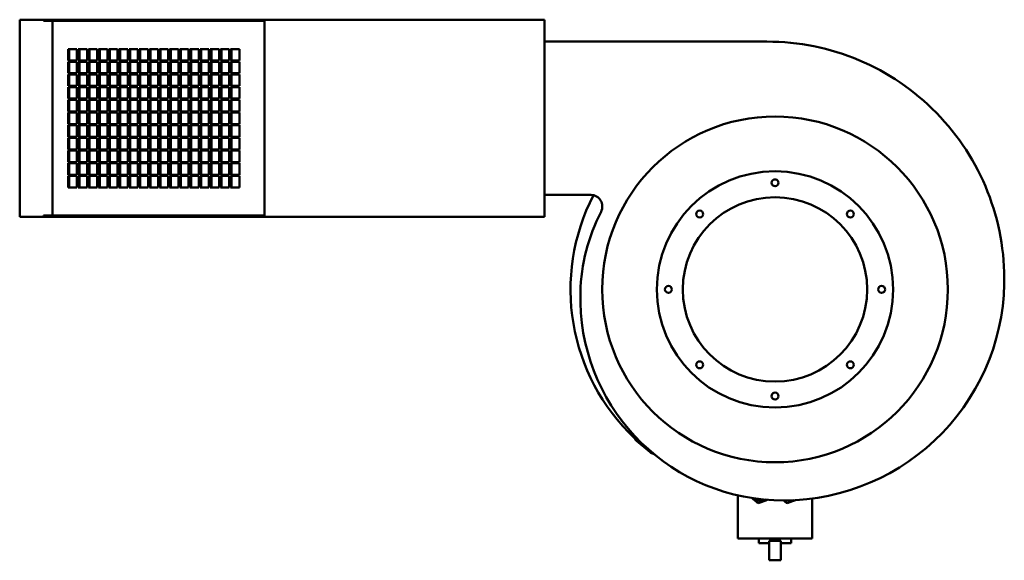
# Model space of a CAD drawing. Header units: millimetres. Extents: x 203 to 1057, y 211 to 680.
import ezdxf

# ---------------------------------------------------------------- set-up
doc = ezdxf.new("R2010")
doc.units = ezdxf.units.MM
doc.header["$LTSCALE"] = 3
doc.layers.add('Widoczne (ISO)', color=7, linetype='Continuous', lineweight=50)

msp = doc.modelspace()

# ---------------------------------------------------------------- linework, layer by layer
at = {"layer": 'Widoczne (ISO)'}
for p, q in [((202.71, 680), (202.71, 509)), ((202.71, 680), (223.42, 680)), ((223.42, 680), (415.29, 680)), ((223.42, 680), (223.42, 679)), ((223.42, 679), (415.29, 679)), ((231.2, 510), (231.2, 679)), ((415.29, 680), (415.29, 509)), ((415.29, 680), (658.29, 680)), ((658.29, 509), (658.29, 680)), ((658.29, 661), (851.19, 661)), ((244.75, 654.5), (252.41, 654.5)), ((244.75, 644.5), (244.75, 654.5)), ((245.72, 654.5), (245.72, 644.5)), ((252.41, 654.5), (252.41, 644.5)), ((253.56, 654.5), (261.22, 654.5)), ((253.56, 644.5), (253.56, 654.5)), ((254.53, 654.5), (254.53, 644.5)), ((261.22, 654.5), (261.22, 644.5)), ((262.37, 644.5), (262.37, 654.5)), ((262.37, 654.5), (270.03, 654.5)), ((263.34, 654.5), (263.34, 644.5)), ((270.03, 654.5), (270.03, 644.5)), ((271.18, 644.5), (271.18, 654.5)), ((271.18, 654.5), (278.84, 654.5)), ((272.15, 654.5), (272.15, 644.5)), ((278.84, 654.5), (278.84, 644.5)), ((279.99, 644.5), (279.99, 654.5)), ((279.99, 654.5), (287.65, 654.5)), ((280.96, 654.5), (280.96, 644.5)), ((287.65, 654.5), (287.65, 644.5)), ((288.8, 644.5), (288.8, 654.5)), ((288.8, 654.5), (296.46, 654.5)), ((289.77, 654.5), (289.77, 644.5)), ((296.46, 654.5), (296.46, 644.5)), ((297.61, 644.5), (297.61, 654.5)), ((297.61, 654.5), (305.27, 654.5)), ((298.57, 654.5), (298.57, 644.5)), ((305.27, 654.5), (305.27, 644.5)), ((306.42, 644.5), (306.42, 654.5)), ((306.42, 654.5), (314.08, 654.5)), ((307.38, 654.5), (307.38, 644.5)), ((314.08, 654.5), (314.08, 644.5)), ((315.23, 644.5), (315.23, 654.5)), ((315.23, 654.5), (322.89, 654.5)), ((316.19, 654.5), (316.19, 644.5)), ((322.89, 654.5), (322.89, 644.5)), ((324.04, 644.5), (324.04, 654.5)), ((324.04, 654.5), (331.7, 654.5)), ((325, 654.5), (325, 644.5)), ((331.7, 654.5), (331.7, 644.5)), ((332.85, 644.5), (332.85, 654.5)), ((332.85, 654.5), (340.51, 654.5)), ((333.81, 654.5), (333.81, 644.5)), ((340.51, 654.5), (340.51, 644.5)), ((341.66, 644.5), (341.66, 654.5)), ((341.66, 654.5), (349.32, 654.5)), ((342.62, 654.5), (342.62, 644.5)), ((349.32, 654.5), (349.32, 644.5)), ((350.47, 644.5), (350.47, 654.5)), ((350.47, 654.5), (358.13, 654.5)), ((351.43, 654.5), (351.43, 644.5)), ((358.13, 654.5), (358.13, 644.5)), ((359.28, 644.5), (359.28, 654.5)), ((359.28, 654.5), (366.94, 654.5)), ((360.24, 654.5), (360.24, 644.5)), ((366.94, 654.5), (366.94, 644.5)), ((368.09, 644.5), (368.09, 654.5)), ((368.09, 654.5), (375.75, 654.5)), ((369.05, 654.5), (369.05, 644.5)), ((375.75, 654.5), (375.75, 644.5)), ((376.9, 654.5), (384.56, 654.5)), ((376.9, 644.5), (376.9, 654.5)), ((377.86, 654.5), (377.86, 644.5)), ((384.56, 654.5), (384.56, 644.5)), ((385.71, 654.5), (393.37, 654.5)), ((385.71, 644.5), (385.71, 654.5)), ((386.67, 654.5), (386.67, 644.5)), ((393.37, 654.5), (393.37, 644.5)), ((252.41, 644.5), (244.75, 644.5)), ((244.75, 643.5), (252.41, 643.5)), ((244.75, 633.5), (244.75, 643.5)), ((245.72, 643.5), (245.72, 633.5)), ((252.41, 643.5), (252.41, 633.5)), ((261.22, 644.5), (253.56, 644.5)), ((253.56, 643.5), (261.22, 643.5)), ((253.56, 633.5), (253.56, 643.5)), ((254.53, 643.5), (254.53, 633.5)), ((261.22, 643.5), (261.22, 633.5)), ((270.03, 644.5), (262.37, 644.5)), ((262.37, 633.5), (262.37, 643.5)), ((262.37, 643.5), (270.03, 643.5)), ((263.34, 643.5), (263.34, 633.5)), ((270.03, 643.5), (270.03, 633.5)), ((278.84, 644.5), (271.18, 644.5)), ((271.18, 633.5), (271.18, 643.5)), ((271.18, 643.5), (278.84, 643.5)), ((272.15, 643.5), (272.15, 633.5)), ((278.84, 643.5), (278.84, 633.5)), ((287.65, 644.5), (279.99, 644.5)), ((279.99, 633.5), (279.99, 643.5)), ((279.99, 643.5), (287.65, 643.5)), ((280.96, 643.5), (280.96, 633.5)), ((287.65, 643.5), (287.65, 633.5)), ((296.46, 644.5), (288.8, 644.5)), ((288.8, 633.5), (288.8, 643.5)), ((288.8, 643.5), (296.46, 643.5)), ((289.77, 643.5), (289.77, 633.5)), ((296.46, 643.5), (296.46, 633.5)), ((305.27, 644.5), (297.61, 644.5)), ((297.61, 633.5), (297.61, 643.5)), ((297.61, 643.5), (305.27, 643.5)), ((298.57, 643.5), (298.57, 633.5)), ((305.27, 643.5), (305.27, 633.5)), ((314.08, 644.5), (306.42, 644.5)), ((306.42, 633.5), (306.42, 643.5)), ((306.42, 643.5), (314.08, 643.5)), ((307.38, 643.5), (307.38, 633.5)), ((314.08, 643.5), (314.08, 633.5)), ((322.89, 644.5), (315.23, 644.5)), ((315.23, 633.5), (315.23, 643.5)), ((315.23, 643.5), (322.89, 643.5)), ((316.19, 643.5), (316.19, 633.5)), ((322.89, 643.5), (322.89, 633.5)), ((331.7, 644.5), (324.04, 644.5)), ((324.04, 633.5), (324.04, 643.5)), ((324.04, 643.5), (331.7, 643.5)), ((325, 643.5), (325, 633.5)), ((331.7, 643.5), (331.7, 633.5)), ((340.51, 644.5), (332.85, 644.5)), ((332.85, 633.5), (332.85, 643.5)), ((332.85, 643.5), (340.51, 643.5)), ((333.81, 643.5), (333.81, 633.5)), ((340.51, 643.5), (340.51, 633.5)), ((349.32, 644.5), (341.66, 644.5)), ((341.66, 633.5), (341.66, 643.5)), ((341.66, 643.5), (349.32, 643.5)), ((342.62, 643.5), (342.62, 633.5)), ((349.32, 643.5), (349.32, 633.5)), ((358.13, 644.5), (350.47, 644.5)), ((350.47, 633.5), (350.47, 643.5)), ((350.47, 643.5), (358.13, 643.5)), ((351.43, 643.5), (351.43, 633.5)), ((358.13, 643.5), (358.13, 633.5)), ((366.94, 644.5), (359.28, 644.5)), ((359.28, 633.5), (359.28, 643.5)), ((359.28, 643.5), (366.94, 643.5)), ((360.24, 643.5), (360.24, 633.5)), ((366.94, 643.5), (366.94, 633.5)), ((375.75, 644.5), (368.09, 644.5)), ((368.09, 633.5), (368.09, 643.5)), ((368.09, 643.5), (375.75, 643.5)), ((369.05, 643.5), (369.05, 633.5)), ((375.75, 643.5), (375.75, 633.5)), ((384.56, 644.5), (376.9, 644.5)), ((376.9, 643.5), (384.56, 643.5)), ((376.9, 633.5), (376.9, 643.5)), ((377.86, 643.5), (377.86, 633.5)), ((384.56, 643.5), (384.56, 633.5)), ((393.37, 644.5), (385.71, 644.5)), ((385.71, 643.5), (393.37, 643.5)), ((385.71, 633.5), (385.71, 643.5)), ((386.67, 643.5), (386.67, 633.5)), ((393.37, 643.5), (393.37, 633.5)), ((252.41, 633.5), (244.75, 633.5)), ((244.75, 632.5), (252.41, 632.5)), ((244.75, 622.5), (244.75, 632.5)), ((245.72, 632.5), (245.72, 622.5)), ((252.41, 632.5), (252.41, 622.5)), ((261.22, 633.5), (253.56, 633.5)), ((253.56, 632.5), (261.22, 632.5)), ((253.56, 622.5), (253.56, 632.5)), ((254.53, 632.5), (254.53, 622.5)), ((261.22, 632.5), (261.22, 622.5)), ((270.03, 633.5), (262.37, 633.5)), ((262.37, 622.5), (262.37, 632.5)), ((262.37, 632.5), (270.03, 632.5)), ((263.34, 632.5), (263.34, 622.5)), ((270.03, 632.5), (270.03, 622.5)), ((278.84, 633.5), (271.18, 633.5)), ((271.18, 622.5), (271.18, 632.5)), ((271.18, 632.5), (278.84, 632.5)), ((272.15, 632.5), (272.15, 622.5)), ((278.84, 632.5), (278.84, 622.5)), ((287.65, 633.5), (279.99, 633.5)), ((279.99, 622.5), (279.99, 632.5)), ((279.99, 632.5), (287.65, 632.5)), ((280.96, 632.5), (280.96, 622.5)), ((287.65, 632.5), (287.65, 622.5)), ((296.46, 633.5), (288.8, 633.5)), ((288.8, 622.5), (288.8, 632.5)), ((288.8, 632.5), (296.46, 632.5)), ((289.77, 632.5), (289.77, 622.5)), ((296.46, 632.5), (296.46, 622.5)), ((305.27, 633.5), (297.61, 633.5)), ((297.61, 622.5), (297.61, 632.5)), ((297.61, 632.5), (305.27, 632.5)), ((298.57, 632.5), (298.57, 622.5)), ((305.27, 632.5), (305.27, 622.5)), ((314.08, 633.5), (306.42, 633.5)), ((306.42, 622.5), (306.42, 632.5)), ((306.42, 632.5), (314.08, 632.5)), ((307.38, 632.5), (307.38, 622.5)), ((314.08, 632.5), (314.08, 622.5)), ((322.89, 633.5), (315.23, 633.5)), ((315.23, 622.5), (315.23, 632.5)), ((315.23, 632.5), (322.89, 632.5)), ((316.19, 632.5), (316.19, 622.5)), ((322.89, 632.5), (322.89, 622.5)), ((331.7, 633.5), (324.04, 633.5)), ((324.04, 622.5), (324.04, 632.5)), ((324.04, 632.5), (331.7, 632.5)), ((325, 632.5), (325, 622.5)), ((331.7, 632.5), (331.7, 622.5)), ((340.51, 633.5), (332.85, 633.5)), ((332.85, 622.5), (332.85, 632.5)), ((332.85, 632.5), (340.51, 632.5)), ((333.81, 632.5), (333.81, 622.5)), ((340.51, 632.5), (340.51, 622.5)), ((349.32, 633.5), (341.66, 633.5)), ((341.66, 622.5), (341.66, 632.5)), ((341.66, 632.5), (349.32, 632.5)), ((342.62, 632.5), (342.62, 622.5)), ((349.32, 632.5), (349.32, 622.5)), ((358.13, 633.5), (350.47, 633.5)), ((350.47, 622.5), (350.47, 632.5)), ((350.47, 632.5), (358.13, 632.5)), ((351.43, 632.5), (351.43, 622.5)), ((358.13, 632.5), (358.13, 622.5)), ((366.94, 633.5), (359.28, 633.5)), ((359.28, 622.5), (359.28, 632.5)), ((359.28, 632.5), (366.94, 632.5)), ((360.24, 632.5), (360.24, 622.5)), ((366.94, 632.5), (366.94, 622.5)), ((375.75, 633.5), (368.09, 633.5)), ((368.09, 622.5), (368.09, 632.5)), ((368.09, 632.5), (375.75, 632.5)), ((369.05, 632.5), (369.05, 622.5)), ((375.75, 632.5), (375.75, 622.5)), ((384.56, 633.5), (376.9, 633.5)), ((376.9, 622.5), (376.9, 632.5)), ((376.9, 632.5), (384.56, 632.5)), ((377.86, 632.5), (377.86, 622.5)), ((384.56, 632.5), (384.56, 622.5)), ((393.37, 633.5), (385.71, 633.5)), ((385.71, 622.5), (385.71, 632.5)), ((385.71, 632.5), (393.37, 632.5)), ((386.67, 632.5), (386.67, 622.5)), ((393.37, 632.5), (393.37, 622.5)), ((252.41, 622.5), (244.75, 622.5)), ((244.75, 621.5), (252.41, 621.5)), ((244.75, 611.5), (244.75, 621.5)), ((245.72, 621.5), (245.72, 611.5)), ((252.41, 621.5), (252.41, 611.5)), ((261.22, 622.5), (253.56, 622.5)), ((253.56, 621.5), (261.22, 621.5)), ((253.56, 611.5), (253.56, 621.5)), ((254.53, 621.5), (254.53, 611.5)), ((261.22, 621.5), (261.22, 611.5)), ((270.03, 622.5), (262.37, 622.5)), ((262.37, 611.5), (262.37, 621.5)), ((262.37, 621.5), (270.03, 621.5)), ((263.34, 621.5), (263.34, 611.5)), ((270.03, 621.5), (270.03, 611.5)), ((278.84, 622.5), (271.18, 622.5)), ((271.18, 611.5), (271.18, 621.5)), ((271.18, 621.5), (278.84, 621.5)), ((272.15, 621.5), (272.15, 611.5)), ((278.84, 621.5), (278.84, 611.5)), ((287.65, 622.5), (279.99, 622.5)), ((279.99, 611.5), (279.99, 621.5)), ((279.99, 621.5), (287.65, 621.5)), ((280.96, 621.5), (280.96, 611.5)), ((287.65, 621.5), (287.65, 611.5)), ((296.46, 622.5), (288.8, 622.5)), ((288.8, 611.5), (288.8, 621.5)), ((288.8, 621.5), (296.46, 621.5)), ((289.77, 621.5), (289.77, 611.5)), ((296.46, 621.5), (296.46, 611.5)), ((305.27, 622.5), (297.61, 622.5)), ((297.61, 611.5), (297.61, 621.5)), ((297.61, 621.5), (305.27, 621.5)), ((298.57, 621.5), (298.57, 611.5)), ((305.27, 621.5), (305.27, 611.5)), ((314.08, 622.5), (306.42, 622.5)), ((306.42, 611.5), (306.42, 621.5)), ((306.42, 621.5), (314.08, 621.5)), ((307.38, 621.5), (307.38, 611.5)), ((314.08, 621.5), (314.08, 611.5)), ((322.89, 622.5), (315.23, 622.5)), ((315.23, 611.5), (315.23, 621.5)), ((315.23, 621.5), (322.89, 621.5)), ((316.19, 621.5), (316.19, 611.5)), ((322.89, 621.5), (322.89, 611.5)), ((331.7, 622.5), (324.04, 622.5)), ((324.04, 611.5), (324.04, 621.5)), ((324.04, 621.5), (331.7, 621.5)), ((325, 621.5), (325, 611.5)), ((331.7, 621.5), (331.7, 611.5)), ((340.51, 622.5), (332.85, 622.5)), ((332.85, 611.5), (332.85, 621.5)), ((332.85, 621.5), (340.51, 621.5)), ((333.81, 621.5), (333.81, 611.5)), ((340.51, 621.5), (340.51, 611.5)), ((349.32, 622.5), (341.66, 622.5)), ((341.66, 611.5), (341.66, 621.5)), ((341.66, 621.5), (349.32, 621.5)), ((342.62, 621.5), (342.62, 611.5)), ((349.32, 621.5), (349.32, 611.5)), ((358.13, 622.5), (350.47, 622.5)), ((350.47, 611.5), (350.47, 621.5)), ((350.47, 621.5), (358.13, 621.5)), ((351.43, 621.5), (351.43, 611.5)), ((358.13, 621.5), (358.13, 611.5)), ((366.94, 622.5), (359.28, 622.5)), ((359.28, 611.5), (359.28, 621.5)), ((359.28, 621.5), (366.94, 621.5)), ((360.24, 621.5), (360.24, 611.5)), ((366.94, 621.5), (366.94, 611.5)), ((375.75, 622.5), (368.09, 622.5)), ((368.09, 611.5), (368.09, 621.5)), ((368.09, 621.5), (375.75, 621.5)), ((369.05, 621.5), (369.05, 611.5)), ((375.75, 621.5), (375.75, 611.5)), ((384.56, 622.5), (376.9, 622.5)), ((376.9, 611.5), (376.9, 621.5)), ((376.9, 621.5), (384.56, 621.5)), ((377.86, 621.5), (377.86, 611.5)), ((384.56, 621.5), (384.56, 611.5)), ((393.37, 622.5), (385.71, 622.5)), ((385.71, 611.5), (385.71, 621.5)), ((385.71, 621.5), (393.37, 621.5)), ((386.67, 621.5), (386.67, 611.5)), ((393.37, 621.5), (393.37, 611.5)), ((252.41, 611.5), (244.75, 611.5)), ((244.75, 610.5), (252.41, 610.5)), ((244.75, 600.5), (244.75, 610.5)), ((245.72, 610.5), (245.72, 600.5)), ((252.41, 610.5), (252.41, 600.5)), ((261.22, 611.5), (253.56, 611.5)), ((253.56, 610.5), (261.22, 610.5)), ((253.56, 600.5), (253.56, 610.5)), ((254.53, 610.5), (254.53, 600.5)), ((261.22, 610.5), (261.22, 600.5)), ((270.03, 611.5), (262.37, 611.5)), ((262.37, 600.5), (262.37, 610.5)), ((262.37, 610.5), (270.03, 610.5)), ((263.34, 610.5), (263.34, 600.5)), ((270.03, 610.5), (270.03, 600.5)), ((278.84, 611.5), (271.18, 611.5)), ((271.18, 600.5), (271.18, 610.5)), ((271.18, 610.5), (278.84, 610.5)), ((272.15, 610.5), (272.15, 600.5)), ((278.84, 610.5), (278.84, 600.5)), ((287.65, 611.5), (279.99, 611.5)), ((279.99, 600.5), (279.99, 610.5)), ((279.99, 610.5), (287.65, 610.5)), ((280.96, 610.5), (280.96, 600.5)), ((287.65, 610.5), (287.65, 600.5)), ((296.46, 611.5), (288.8, 611.5)), ((288.8, 600.5), (288.8, 610.5)), ((288.8, 610.5), (296.46, 610.5)), ((289.77, 610.5), (289.77, 600.5)), ((296.46, 610.5), (296.46, 600.5)), ((305.27, 611.5), (297.61, 611.5)), ((297.61, 600.5), (297.61, 610.5)), ((297.61, 610.5), (305.27, 610.5)), ((298.57, 610.5), (298.57, 600.5)), ((305.27, 610.5), (305.27, 600.5)), ((314.08, 611.5), (306.42, 611.5)), ((306.42, 600.5), (306.42, 610.5)), ((306.42, 610.5), (314.08, 610.5)), ((307.38, 610.5), (307.38, 600.5)), ((314.08, 610.5), (314.08, 600.5)), ((322.89, 611.5), (315.23, 611.5)), ((315.23, 600.5), (315.23, 610.5)), ((315.23, 610.5), (322.89, 610.5)), ((316.19, 610.5), (316.19, 600.5)), ((322.89, 610.5), (322.89, 600.5)), ((331.7, 611.5), (324.04, 611.5)), ((324.04, 600.5), (324.04, 610.5)), ((324.04, 610.5), (331.7, 610.5)), ((325, 610.5), (325, 600.5)), ((331.7, 610.5), (331.7, 600.5)), ((340.51, 611.5), (332.85, 611.5)), ((332.85, 600.5), (332.85, 610.5)), ((332.85, 610.5), (340.51, 610.5)), ((333.81, 610.5), (333.81, 600.5)), ((340.51, 610.5), (340.51, 600.5)), ((349.32, 611.5), (341.66, 611.5)), ((341.66, 600.5), (341.66, 610.5)), ((341.66, 610.5), (349.32, 610.5)), ((342.62, 610.5), (342.62, 600.5)), ((349.32, 610.5), (349.32, 600.5)), ((358.13, 611.5), (350.47, 611.5)), ((350.47, 600.5), (350.47, 610.5)), ((350.47, 610.5), (358.13, 610.5)), ((351.43, 610.5), (351.43, 600.5)), ((358.13, 610.5), (358.13, 600.5)), ((366.94, 611.5), (359.28, 611.5)), ((359.28, 600.5), (359.28, 610.5)), ((359.28, 610.5), (366.94, 610.5)), ((360.24, 610.5), (360.24, 600.5)), ((366.94, 610.5), (366.94, 600.5)), ((375.75, 611.5), (368.09, 611.5)), ((368.09, 600.5), (368.09, 610.5)), ((368.09, 610.5), (375.75, 610.5)), ((369.05, 610.5), (369.05, 600.5)), ((375.75, 610.5), (375.75, 600.5)), ((384.56, 611.5), (376.9, 611.5)), ((376.9, 600.5), (376.9, 610.5)), ((376.9, 610.5), (384.56, 610.5)), ((377.86, 610.5), (377.86, 600.5)), ((384.56, 610.5), (384.56, 600.5)), ((393.37, 611.5), (385.71, 611.5)), ((385.71, 600.5), (385.71, 610.5)), ((385.71, 610.5), (393.37, 610.5)), ((386.67, 610.5), (386.67, 600.5)), ((393.37, 610.5), (393.37, 600.5)), ((252.41, 600.5), (244.75, 600.5)), ((244.75, 589.5), (244.75, 599.5)), ((244.75, 599.5), (252.41, 599.5)), ((245.72, 599.5), (245.72, 589.5)), ((252.41, 599.5), (252.41, 589.5)), ((261.22, 600.5), (253.56, 600.5)), ((253.56, 589.5), (253.56, 599.5)), ((253.56, 599.5), (261.22, 599.5)), ((254.53, 599.5), (254.53, 589.5)), ((261.22, 599.5), (261.22, 589.5)), ((270.03, 600.5), (262.37, 600.5)), ((262.37, 589.5), (262.37, 599.5)), ((262.37, 599.5), (270.03, 599.5)), ((263.34, 599.5), (263.34, 589.5)), ((270.03, 599.5), (270.03, 589.5)), ((278.84, 600.5), (271.18, 600.5)), ((271.18, 589.5), (271.18, 599.5)), ((271.18, 599.5), (278.84, 599.5)), ((272.15, 599.5), (272.15, 589.5)), ((278.84, 599.5), (278.84, 589.5)), ((287.65, 600.5), (279.99, 600.5)), ((279.99, 589.5), (279.99, 599.5)), ((279.99, 599.5), (287.65, 599.5)), ((280.96, 599.5), (280.96, 589.5)), ((287.65, 599.5), (287.65, 589.5)), ((296.46, 600.5), (288.8, 600.5)), ((288.8, 589.5), (288.8, 599.5)), ((288.8, 599.5), (296.46, 599.5)), ((289.77, 599.5), (289.77, 589.5)), ((296.46, 599.5), (296.46, 589.5)), ((305.27, 600.5), (297.61, 600.5)), ((297.61, 589.5), (297.61, 599.5)), ((297.61, 599.5), (305.27, 599.5)), ((298.57, 599.5), (298.57, 589.5)), ((305.27, 599.5), (305.27, 589.5)), ((314.08, 600.5), (306.42, 600.5)), ((306.42, 589.5), (306.42, 599.5)), ((306.42, 599.5), (314.08, 599.5)), ((307.38, 599.5), (307.38, 589.5)), ((314.08, 599.5), (314.08, 589.5)), ((322.89, 600.5), (315.23, 600.5)), ((315.23, 589.5), (315.23, 599.5)), ((315.23, 599.5), (322.89, 599.5)), ((316.19, 599.5), (316.19, 589.5)), ((322.89, 599.5), (322.89, 589.5)), ((331.7, 600.5), (324.04, 600.5)), ((324.04, 589.5), (324.04, 599.5)), ((324.04, 599.5), (331.7, 599.5)), ((325, 599.5), (325, 589.5)), ((331.7, 599.5), (331.7, 589.5)), ((340.51, 600.5), (332.85, 600.5)), ((332.85, 589.5), (332.85, 599.5)), ((332.85, 599.5), (340.51, 599.5)), ((333.81, 599.5), (333.81, 589.5)), ((340.51, 599.5), (340.51, 589.5)), ((349.32, 600.5), (341.66, 600.5)), ((341.66, 589.5), (341.66, 599.5)), ((341.66, 599.5), (349.32, 599.5)), ((342.62, 599.5), (342.62, 589.5)), ((349.32, 599.5), (349.32, 589.5)), ((358.13, 600.5), (350.47, 600.5)), ((350.47, 589.5), (350.47, 599.5)), ((350.47, 599.5), (358.13, 599.5)), ((351.43, 599.5), (351.43, 589.5)), ((358.13, 599.5), (358.13, 589.5)), ((366.94, 600.5), (359.28, 600.5)), ((359.28, 589.5), (359.28, 599.5)), ((359.28, 599.5), (366.94, 599.5)), ((360.24, 599.5), (360.24, 589.5)), ((366.94, 599.5), (366.94, 589.5)), ((375.75, 600.5), (368.09, 600.5)), ((368.09, 589.5), (368.09, 599.5)), ((368.09, 599.5), (375.75, 599.5)), ((369.05, 599.5), (369.05, 589.5)), ((375.75, 599.5), (375.75, 589.5)), ((384.56, 600.5), (376.9, 600.5)), ((376.9, 589.5), (376.9, 599.5)), ((376.9, 599.5), (384.56, 599.5)), ((377.86, 599.5), (377.86, 589.5)), ((384.56, 599.5), (384.56, 589.5)), ((393.37, 600.5), (385.71, 600.5)), ((385.71, 589.5), (385.71, 599.5)), ((385.71, 599.5), (393.37, 599.5)), ((386.67, 599.5), (386.67, 589.5)), ((393.37, 599.5), (393.37, 589.5)), ((252.41, 589.5), (244.75, 589.5)), ((244.75, 588.5), (252.41, 588.5)), ((244.75, 578.5), (244.75, 588.5)), ((245.72, 588.5), (245.72, 578.5)), ((252.41, 588.5), (252.41, 578.5)), ((261.22, 589.5), (253.56, 589.5)), ((253.56, 588.5), (261.22, 588.5)), ((253.56, 578.5), (253.56, 588.5)), ((254.53, 588.5), (254.53, 578.5)), ((261.22, 588.5), (261.22, 578.5)), ((270.03, 589.5), (262.37, 589.5)), ((262.37, 578.5), (262.37, 588.5)), ((262.37, 588.5), (270.03, 588.5)), ((263.34, 588.5), (263.34, 578.5)), ((270.03, 588.5), (270.03, 578.5)), ((278.84, 589.5), (271.18, 589.5)), ((271.18, 588.5), (278.84, 588.5)), ((271.18, 578.5), (271.18, 588.5)), ((272.15, 588.5), (272.15, 578.5)), ((278.84, 588.5), (278.84, 578.5)), ((287.65, 589.5), (279.99, 589.5)), ((279.99, 578.5), (279.99, 588.5)), ((279.99, 588.5), (287.65, 588.5)), ((280.96, 588.5), (280.96, 578.5)), ((287.65, 588.5), (287.65, 578.5)), ((296.46, 589.5), (288.8, 589.5)), ((288.8, 578.5), (288.8, 588.5)), ((288.8, 588.5), (296.46, 588.5)), ((289.77, 588.5), (289.77, 578.5)), ((296.46, 588.5), (296.46, 578.5)), ((305.27, 589.5), (297.61, 589.5)), ((297.61, 578.5), (297.61, 588.5)), ((297.61, 588.5), (305.27, 588.5)), ((298.57, 588.5), (298.57, 578.5)), ((305.27, 588.5), (305.27, 578.5)), ((314.08, 589.5), (306.42, 589.5)), ((306.42, 588.5), (314.08, 588.5)), ((306.42, 578.5), (306.42, 588.5)), ((307.38, 588.5), (307.38, 578.5)), ((314.08, 588.5), (314.08, 578.5)), ((322.89, 589.5), (315.23, 589.5)), ((315.23, 578.5), (315.23, 588.5)), ((315.23, 588.5), (322.89, 588.5)), ((316.19, 588.5), (316.19, 578.5)), ((322.89, 588.5), (322.89, 578.5)), ((331.7, 589.5), (324.04, 589.5)), ((324.04, 578.5), (324.04, 588.5)), ((324.04, 588.5), (331.7, 588.5)), ((325, 588.5), (325, 578.5)), ((331.7, 588.5), (331.7, 578.5)), ((340.51, 589.5), (332.85, 589.5)), ((332.85, 578.5), (332.85, 588.5)), ((332.85, 588.5), (340.51, 588.5)), ((333.81, 588.5), (333.81, 578.5)), ((340.51, 588.5), (340.51, 578.5)), ((349.32, 589.5), (341.66, 589.5)), ((341.66, 578.5), (341.66, 588.5)), ((341.66, 588.5), (349.32, 588.5)), ((342.62, 588.5), (342.62, 578.5)), ((349.32, 588.5), (349.32, 578.5)), ((358.13, 589.5), (350.47, 589.5)), ((350.47, 588.5), (358.13, 588.5)), ((350.47, 578.5), (350.47, 588.5)), ((351.43, 588.5), (351.43, 578.5)), ((358.13, 588.5), (358.13, 578.5)), ((366.94, 589.5), (359.28, 589.5)), ((359.28, 578.5), (359.28, 588.5)), ((359.28, 588.5), (366.94, 588.5)), ((360.24, 588.5), (360.24, 578.5)), ((366.94, 588.5), (366.94, 578.5)), ((375.75, 589.5), (368.09, 589.5)), ((368.09, 578.5), (368.09, 588.5)), ((368.09, 588.5), (375.75, 588.5)), ((369.05, 588.5), (369.05, 578.5)), ((375.75, 588.5), (375.75, 578.5)), ((384.56, 589.5), (376.9, 589.5)), ((376.9, 578.5), (376.9, 588.5)), ((376.9, 588.5), (384.56, 588.5)), ((377.86, 588.5), (377.86, 578.5)), ((384.56, 588.5), (384.56, 578.5)), ((393.37, 589.5), (385.71, 589.5)), ((385.71, 578.5), (385.71, 588.5)), ((385.71, 588.5), (393.37, 588.5)), ((386.67, 588.5), (386.67, 578.5)), ((393.37, 588.5), (393.37, 578.5)), ((252.41, 578.5), (244.75, 578.5)), ((244.75, 567.5), (244.75, 577.5)), ((244.75, 577.5), (252.41, 577.5)), ((245.72, 577.5), (245.72, 567.5)), ((252.41, 577.5), (252.41, 567.5)), ((261.22, 578.5), (253.56, 578.5)), ((253.56, 567.5), (253.56, 577.5)), ((253.56, 577.5), (261.22, 577.5)), ((254.53, 577.5), (254.53, 567.5)), ((261.22, 577.5), (261.22, 567.5)), ((270.03, 578.5), (262.37, 578.5)), ((262.37, 567.5), (262.37, 577.5)), ((262.37, 577.5), (270.03, 577.5)), ((263.34, 577.5), (263.34, 567.5)), ((270.03, 577.5), (270.03, 567.5)), ((278.84, 578.5), (271.18, 578.5)), ((271.18, 577.5), (278.84, 577.5)), ((271.18, 567.5), (271.18, 577.5)), ((272.15, 577.5), (272.15, 567.5)), ((278.84, 577.5), (278.84, 567.5)), ((287.65, 578.5), (279.99, 578.5)), ((279.99, 567.5), (279.99, 577.5)), ((279.99, 577.5), (287.65, 577.5)), ((280.96, 577.5), (280.96, 567.5)), ((287.65, 577.5), (287.65, 567.5)), ((296.46, 578.5), (288.8, 578.5)), ((288.8, 567.5), (288.8, 577.5)), ((288.8, 577.5), (296.46, 577.5)), ((289.77, 577.5), (289.77, 567.5)), ((296.46, 577.5), (296.46, 567.5)), ((305.27, 578.5), (297.61, 578.5)), ((297.61, 567.5), (297.61, 577.5)), ((297.61, 577.5), (305.27, 577.5)), ((298.57, 577.5), (298.57, 567.5)), ((305.27, 577.5), (305.27, 567.5)), ((314.08, 578.5), (306.42, 578.5)), ((306.42, 577.5), (314.08, 577.5)), ((306.42, 567.5), (306.42, 577.5)), ((307.38, 577.5), (307.38, 567.5)), ((314.08, 577.5), (314.08, 567.5)), ((322.89, 578.5), (315.23, 578.5)), ((315.23, 567.5), (315.23, 577.5)), ((315.23, 577.5), (322.89, 577.5)), ((316.19, 577.5), (316.19, 567.5)), ((322.89, 577.5), (322.89, 567.5)), ((331.7, 578.5), (324.04, 578.5)), ((324.04, 567.5), (324.04, 577.5)), ((324.04, 577.5), (331.7, 577.5)), ((325, 577.5), (325, 567.5)), ((331.7, 577.5), (331.7, 567.5)), ((340.51, 578.5), (332.85, 578.5)), ((332.85, 567.5), (332.85, 577.5)), ((332.85, 577.5), (340.51, 577.5)), ((333.81, 577.5), (333.81, 567.5)), ((340.51, 577.5), (340.51, 567.5)), ((349.32, 578.5), (341.66, 578.5)), ((341.66, 567.5), (341.66, 577.5)), ((341.66, 577.5), (349.32, 577.5)), ((342.62, 577.5), (342.62, 567.5)), ((349.32, 577.5), (349.32, 567.5)), ((358.13, 578.5), (350.47, 578.5)), ((350.47, 577.5), (358.13, 577.5)), ((350.47, 567.5), (350.47, 577.5)), ((351.43, 577.5), (351.43, 567.5)), ((358.13, 577.5), (358.13, 567.5)), ((366.94, 578.5), (359.28, 578.5)), ((359.28, 567.5), (359.28, 577.5)), ((359.28, 577.5), (366.94, 577.5)), ((360.24, 577.5), (360.24, 567.5)), ((366.94, 577.5), (366.94, 567.5)), ((375.75, 578.5), (368.09, 578.5)), ((368.09, 567.5), (368.09, 577.5)), ((368.09, 577.5), (375.75, 577.5)), ((369.05, 577.5), (369.05, 567.5)), ((375.75, 577.5), (375.75, 567.5)), ((384.56, 578.5), (376.9, 578.5)), ((376.9, 567.5), (376.9, 577.5)), ((376.9, 577.5), (384.56, 577.5)), ((377.86, 577.5), (377.86, 567.5)), ((384.56, 577.5), (384.56, 567.5)), ((393.37, 578.5), (385.71, 578.5)), ((385.71, 567.5), (385.71, 577.5)), ((385.71, 577.5), (393.37, 577.5)), ((386.67, 577.5), (386.67, 567.5)), ((393.37, 577.5), (393.37, 567.5)), ((252.41, 567.5), (244.75, 567.5)), ((244.75, 556.5), (244.75, 566.5)), ((244.75, 566.5), (252.41, 566.5)), ((245.72, 566.5), (245.72, 556.5)), ((252.41, 566.5), (252.41, 556.5)), ((261.22, 567.5), (253.56, 567.5)), ((253.56, 556.5), (253.56, 566.5)), ((253.56, 566.5), (261.22, 566.5)), ((254.53, 566.5), (254.53, 556.5)), ((261.22, 566.5), (261.22, 556.5)), ((270.03, 567.5), (262.37, 567.5)), ((262.37, 556.5), (262.37, 566.5)), ((262.37, 566.5), (270.03, 566.5)), ((263.34, 566.5), (263.34, 556.5)), ((270.03, 566.5), (270.03, 556.5)), ((278.84, 567.5), (271.18, 567.5)), ((271.18, 566.5), (278.84, 566.5)), ((271.18, 556.5), (271.18, 566.5)), ((272.15, 566.5), (272.15, 556.5)), ((278.84, 566.5), (278.84, 556.5)), ((287.65, 567.5), (279.99, 567.5)), ((279.99, 556.5), (279.99, 566.5)), ((279.99, 566.5), (287.65, 566.5)), ((280.96, 566.5), (280.96, 556.5)), ((287.65, 566.5), (287.65, 556.5)), ((296.46, 567.5), (288.8, 567.5)), ((288.8, 556.5), (288.8, 566.5)), ((288.8, 566.5), (296.46, 566.5)), ((289.77, 566.5), (289.77, 556.5)), ((296.46, 566.5), (296.46, 556.5)), ((305.27, 567.5), (297.61, 567.5)), ((297.61, 556.5), (297.61, 566.5)), ((297.61, 566.5), (305.27, 566.5)), ((298.57, 566.5), (298.57, 556.5)), ((305.27, 566.5), (305.27, 556.5)), ((314.08, 567.5), (306.42, 567.5)), ((306.42, 566.5), (314.08, 566.5)), ((306.42, 556.5), (306.42, 566.5)), ((307.38, 566.5), (307.38, 556.5)), ((314.08, 566.5), (314.08, 556.5)), ((322.89, 567.5), (315.23, 567.5)), ((315.23, 556.5), (315.23, 566.5)), ((315.23, 566.5), (322.89, 566.5)), ((316.19, 566.5), (316.19, 556.5)), ((322.89, 566.5), (322.89, 556.5)), ((331.7, 567.5), (324.04, 567.5)), ((324.04, 556.5), (324.04, 566.5)), ((324.04, 566.5), (331.7, 566.5)), ((325, 566.5), (325, 556.5)), ((331.7, 566.5), (331.7, 556.5)), ((340.51, 567.5), (332.85, 567.5)), ((332.85, 556.5), (332.85, 566.5)), ((332.85, 566.5), (340.51, 566.5)), ((333.81, 566.5), (333.81, 556.5)), ((340.51, 566.5), (340.51, 556.5)), ((349.32, 567.5), (341.66, 567.5)), ((341.66, 556.5), (341.66, 566.5)), ((341.66, 566.5), (349.32, 566.5)), ((342.62, 566.5), (342.62, 556.5)), ((349.32, 566.5), (349.32, 556.5)), ((358.13, 567.5), (350.47, 567.5)), ((350.47, 566.5), (358.13, 566.5)), ((350.47, 556.5), (350.47, 566.5)), ((351.43, 566.5), (351.43, 556.5)), ((358.13, 566.5), (358.13, 556.5)), ((366.94, 567.5), (359.28, 567.5)), ((359.28, 556.5), (359.28, 566.5)), ((359.28, 566.5), (366.94, 566.5)), ((360.24, 566.5), (360.24, 556.5)), ((366.94, 566.5), (366.94, 556.5)), ((375.75, 567.5), (368.09, 567.5)), ((368.09, 556.5), (368.09, 566.5)), ((368.09, 566.5), (375.75, 566.5)), ((369.05, 566.5), (369.05, 556.5)), ((375.75, 566.5), (375.75, 556.5)), ((384.56, 567.5), (376.9, 567.5)), ((376.9, 556.5), (376.9, 566.5)), ((376.9, 566.5), (384.56, 566.5)), ((377.86, 566.5), (377.86, 556.5)), ((384.56, 566.5), (384.56, 556.5)), ((393.37, 567.5), (385.71, 567.5)), ((385.71, 556.5), (385.71, 566.5)), ((385.71, 566.5), (393.37, 566.5)), ((386.67, 566.5), (386.67, 556.5)), ((393.37, 566.5), (393.37, 556.5)), ((252.41, 556.5), (244.75, 556.5)), ((244.75, 555.5), (252.41, 555.5)), ((244.75, 545.5), (244.75, 555.5)), ((245.72, 555.5), (245.72, 545.5)), ((252.41, 555.5), (252.41, 545.5)), ((261.22, 556.5), (253.56, 556.5)), ((253.56, 555.5), (261.22, 555.5)), ((253.56, 545.5), (253.56, 555.5)), ((254.53, 555.5), (254.53, 545.5)), ((261.22, 555.5), (261.22, 545.5)), ((270.03, 556.5), (262.37, 556.5)), ((262.37, 545.5), (262.37, 555.5)), ((262.37, 555.5), (270.03, 555.5)), ((263.34, 555.5), (263.34, 545.5)), ((270.03, 555.5), (270.03, 545.5)), ((278.84, 556.5), (271.18, 556.5)), ((271.18, 555.5), (278.84, 555.5)), ((271.18, 545.5), (271.18, 555.5)), ((272.15, 555.5), (272.15, 545.5)), ((278.84, 555.5), (278.84, 545.5)), ((287.65, 556.5), (279.99, 556.5)), ((279.99, 545.5), (279.99, 555.5)), ((279.99, 555.5), (287.65, 555.5)), ((280.96, 555.5), (280.96, 545.5)), ((287.65, 555.5), (287.65, 545.5)), ((296.46, 556.5), (288.8, 556.5)), ((288.8, 545.5), (288.8, 555.5)), ((288.8, 555.5), (296.46, 555.5)), ((289.77, 555.5), (289.77, 545.5)), ((296.46, 555.5), (296.46, 545.5)), ((305.27, 556.5), (297.61, 556.5)), ((297.61, 545.5), (297.61, 555.5)), ((297.61, 555.5), (305.27, 555.5)), ((298.57, 555.5), (298.57, 545.5)), ((305.27, 555.5), (305.27, 545.5)), ((314.08, 556.5), (306.42, 556.5)), ((306.42, 555.5), (314.08, 555.5)), ((306.42, 545.5), (306.42, 555.5)), ((307.38, 555.5), (307.38, 545.5)), ((314.08, 555.5), (314.08, 545.5)), ((322.89, 556.5), (315.23, 556.5)), ((315.23, 545.5), (315.23, 555.5)), ((315.23, 555.5), (322.89, 555.5)), ((316.19, 555.5), (316.19, 545.5)), ((322.89, 555.5), (322.89, 545.5)), ((331.7, 556.5), (324.04, 556.5)), ((324.04, 545.5), (324.04, 555.5)), ((324.04, 555.5), (331.7, 555.5)), ((325, 555.5), (325, 545.5)), ((331.7, 555.5), (331.7, 545.5)), ((340.51, 556.5), (332.85, 556.5)), ((332.85, 545.5), (332.85, 555.5)), ((332.85, 555.5), (340.51, 555.5)), ((333.81, 555.5), (333.81, 545.5)), ((340.51, 555.5), (340.51, 545.5)), ((349.32, 556.5), (341.66, 556.5)), ((341.66, 545.5), (341.66, 555.5)), ((341.66, 555.5), (349.32, 555.5)), ((342.62, 555.5), (342.62, 545.5)), ((349.32, 555.5), (349.32, 545.5)), ((358.13, 556.5), (350.47, 556.5)), ((350.47, 555.5), (358.13, 555.5)), ((350.47, 545.5), (350.47, 555.5)), ((351.43, 555.5), (351.43, 545.5)), ((358.13, 555.5), (358.13, 545.5)), ((366.94, 556.5), (359.28, 556.5)), ((359.28, 545.5), (359.28, 555.5)), ((359.28, 555.5), (366.94, 555.5)), ((360.24, 555.5), (360.24, 545.5)), ((366.94, 555.5), (366.94, 545.5)), ((375.75, 556.5), (368.09, 556.5)), ((368.09, 545.5), (368.09, 555.5)), ((368.09, 555.5), (375.75, 555.5)), ((369.05, 555.5), (369.05, 545.5)), ((375.75, 555.5), (375.75, 545.5)), ((384.56, 556.5), (376.9, 556.5)), ((376.9, 545.5), (376.9, 555.5)), ((376.9, 555.5), (384.56, 555.5)), ((377.86, 555.5), (377.86, 545.5)), ((384.56, 555.5), (384.56, 545.5)), ((393.37, 556.5), (385.71, 556.5)), ((385.71, 545.5), (385.71, 555.5)), ((385.71, 555.5), (393.37, 555.5)), ((386.67, 555.5), (386.67, 545.5)), ((393.37, 555.5), (393.37, 545.5)), ((252.41, 545.5), (244.75, 545.5)), ((244.75, 544.5), (252.41, 544.5)), ((244.75, 534.5), (244.75, 544.5)), ((245.72, 544.5), (245.72, 534.5)), ((252.41, 544.5), (252.41, 534.5)), ((261.22, 545.5), (253.56, 545.5)), ((253.56, 544.5), (261.22, 544.5)), ((253.56, 534.5), (253.56, 544.5)), ((254.53, 544.5), (254.53, 534.5)), ((261.22, 544.5), (261.22, 534.5)), ((270.03, 545.5), (262.37, 545.5)), ((262.37, 534.5), (262.37, 544.5)), ((262.37, 544.5), (270.03, 544.5)), ((263.34, 544.5), (263.34, 534.5)), ((270.03, 544.5), (270.03, 534.5)), ((278.84, 545.5), (271.18, 545.5)), ((271.18, 544.5), (278.84, 544.5)), ((271.18, 534.5), (271.18, 544.5)), ((272.15, 544.5), (272.15, 534.5)), ((278.84, 544.5), (278.84, 534.5)), ((287.65, 545.5), (279.99, 545.5)), ((279.99, 534.5), (279.99, 544.5)), ((279.99, 544.5), (287.65, 544.5)), ((280.96, 544.5), (280.96, 534.5)), ((287.65, 544.5), (287.65, 534.5)), ((296.46, 545.5), (288.8, 545.5)), ((288.8, 534.5), (288.8, 544.5)), ((288.8, 544.5), (296.46, 544.5)), ((289.77, 544.5), (289.77, 534.5)), ((296.46, 544.5), (296.46, 534.5)), ((305.27, 545.5), (297.61, 545.5)), ((297.61, 534.5), (297.61, 544.5)), ((297.61, 544.5), (305.27, 544.5)), ((298.57, 544.5), (298.57, 534.5)), ((305.27, 544.5), (305.27, 534.5)), ((314.08, 545.5), (306.42, 545.5)), ((306.42, 544.5), (314.08, 544.5)), ((306.42, 534.5), (306.42, 544.5)), ((307.38, 544.5), (307.38, 534.5)), ((314.08, 544.5), (314.08, 534.5)), ((322.89, 545.5), (315.23, 545.5)), ((315.23, 534.5), (315.23, 544.5)), ((315.23, 544.5), (322.89, 544.5)), ((316.19, 544.5), (316.19, 534.5)), ((322.89, 544.5), (322.89, 534.5)), ((331.7, 545.5), (324.04, 545.5)), ((324.04, 534.5), (324.04, 544.5)), ((324.04, 544.5), (331.7, 544.5)), ((325, 544.5), (325, 534.5)), ((331.7, 544.5), (331.7, 534.5)), ((340.51, 545.5), (332.85, 545.5)), ((332.85, 534.5), (332.85, 544.5)), ((332.85, 544.5), (340.51, 544.5)), ((333.81, 544.5), (333.81, 534.5)), ((340.51, 544.5), (340.51, 534.5)), ((349.32, 545.5), (341.66, 545.5)), ((341.66, 534.5), (341.66, 544.5)), ((341.66, 544.5), (349.32, 544.5)), ((342.62, 544.5), (342.62, 534.5)), ((349.32, 544.5), (349.32, 534.5)), ((358.13, 545.5), (350.47, 545.5)), ((350.47, 544.5), (358.13, 544.5)), ((350.47, 534.5), (350.47, 544.5)), ((351.43, 544.5), (351.43, 534.5)), ((358.13, 544.5), (358.13, 534.5)), ((366.94, 545.5), (359.28, 545.5)), ((359.28, 534.5), (359.28, 544.5)), ((359.28, 544.5), (366.94, 544.5)), ((360.24, 544.5), (360.24, 534.5)), ((366.94, 544.5), (366.94, 534.5)), ((375.75, 545.5), (368.09, 545.5)), ((368.09, 534.5), (368.09, 544.5)), ((368.09, 544.5), (375.75, 544.5)), ((369.05, 544.5), (369.05, 534.5)), ((375.75, 544.5), (375.75, 534.5)), ((384.56, 545.5), (376.9, 545.5)), ((376.9, 534.5), (376.9, 544.5)), ((376.9, 544.5), (384.56, 544.5)), ((377.86, 544.5), (377.86, 534.5)), ((384.56, 544.5), (384.56, 534.5)), ((393.37, 545.5), (385.71, 545.5)), ((385.71, 534.5), (385.71, 544.5)), ((385.71, 544.5), (393.37, 544.5)), ((386.67, 544.5), (386.67, 534.5)), ((393.37, 544.5), (393.37, 534.5)), ((252.41, 534.5), (244.75, 534.5)), ((261.22, 534.5), (253.56, 534.5)), ((270.03, 534.5), (262.37, 534.5)), ((278.84, 534.5), (271.18, 534.5)), ((287.65, 534.5), (279.99, 534.5)), ((296.46, 534.5), (288.8, 534.5)), ((305.27, 534.5), (297.61, 534.5)), ((314.08, 534.5), (306.42, 534.5)), ((322.89, 534.5), (315.23, 534.5)), ((331.7, 534.5), (324.04, 534.5)), ((340.51, 534.5), (332.85, 534.5)), ((349.32, 534.5), (341.66, 534.5)), ((358.13, 534.5), (350.47, 534.5)), ((366.94, 534.5), (359.28, 534.5)), ((375.75, 534.5), (368.09, 534.5)), ((384.56, 534.5), (376.9, 534.5)), ((393.37, 534.5), (385.71, 534.5)), ((698.41, 528), (658.29, 528)), ((202.71, 509), (223.42, 509)), ((223.42, 510), (415.29, 510)), ((223.42, 510), (223.42, 509)), ((223.42, 509), (415.29, 509)), ((415.29, 509), (658.29, 509)), ((737.96, 314.61), (749.8, 304.68)), ((826.04, 267.39), (826.04, 230)), ((843.24, 260.8), (844.1, 260.66)), ((868.18, 260.82), (869.04, 260.67)), ((890.54, 264.62), (890.54, 230)), ((826.04, 230), (890.54, 230)), ((844.29, 230), (844.29, 226)), ((853.29, 226), (844.29, 226)), ((863.29, 228), (853.29, 228)), ((853.29, 228), (853.29, 211)), ((863.29, 228), (863.29, 211)), ((872.29, 226), (863.29, 226)), ((872.29, 230), (872.29, 226)), ((853.29, 211), (863.29, 211))]:
    msp.add_line(p, q, dxfattribs=at)
for centre, radius in [((858.29, 446), 150), ((858.29, 446), 102.5), ((858.29, 538.5), 3), ((858.29, 446), 80), ((792.89, 511.41), 3), ((923.7, 511.41), 3), ((765.79, 446), 3), ((950.79, 446), 3), ((792.89, 380.59), 3), ((923.7, 380.59), 3), ((858.29, 353.5), 3)]:
    msp.add_circle(centre, radius, dxfattribs=at)
for centre, radius, start, end in [((851.19, 454.9), 206.1, 358.81449, 90), ((858.29, 446), 177.5, 152.58459, 226.64754), ((698.41, 518), 10, 332.76954, 90), ((851.79, 439.07), 162.5, 152.76954, 178.46509), ((865.69, 454.6), 191.6, 267.47084, 358.81449), ((864.99, 438.72), 175.7, 178.46509, 267.47084), ((741.02, 318.27), 4.77, 170.29785, 230), ((752.86, 308.33), 4.77, 230, 268.27923), ((858.29, 446), 177.5, 233.35246, 234.64295), ((845.79, 273), 10.5, 230.15474, 296.6307), ((870.79, 273), 10.5, 252.08408, 291.13519)]:
    msp.add_arc(centre, radius, start, end, dxfattribs=at)
for points, weights in [([(843.24, 260.8), (840.52, 263.07), (838.11, 265.08)], [1.05441349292, 1.13491964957, 1.12275448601]), ([(851.85, 263.51), (848.17, 262.15), (844.1, 260.66)], [1.11114420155, 1.15474364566, 1.05441349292]), ([(868.18, 260.82), (866.82, 261.96), (865.59, 263)], [1.05441349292, 1.09336163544, 1.11061972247]), ([(876.3, 263.29), (872.87, 262.05), (869.04, 260.67)], [1.11634343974, 1.1480170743, 1.05441349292])]:
    msp.add_rational_spline(points, weights, degree=2, dxfattribs=at)

doc.saveas('drawing.dxf')
